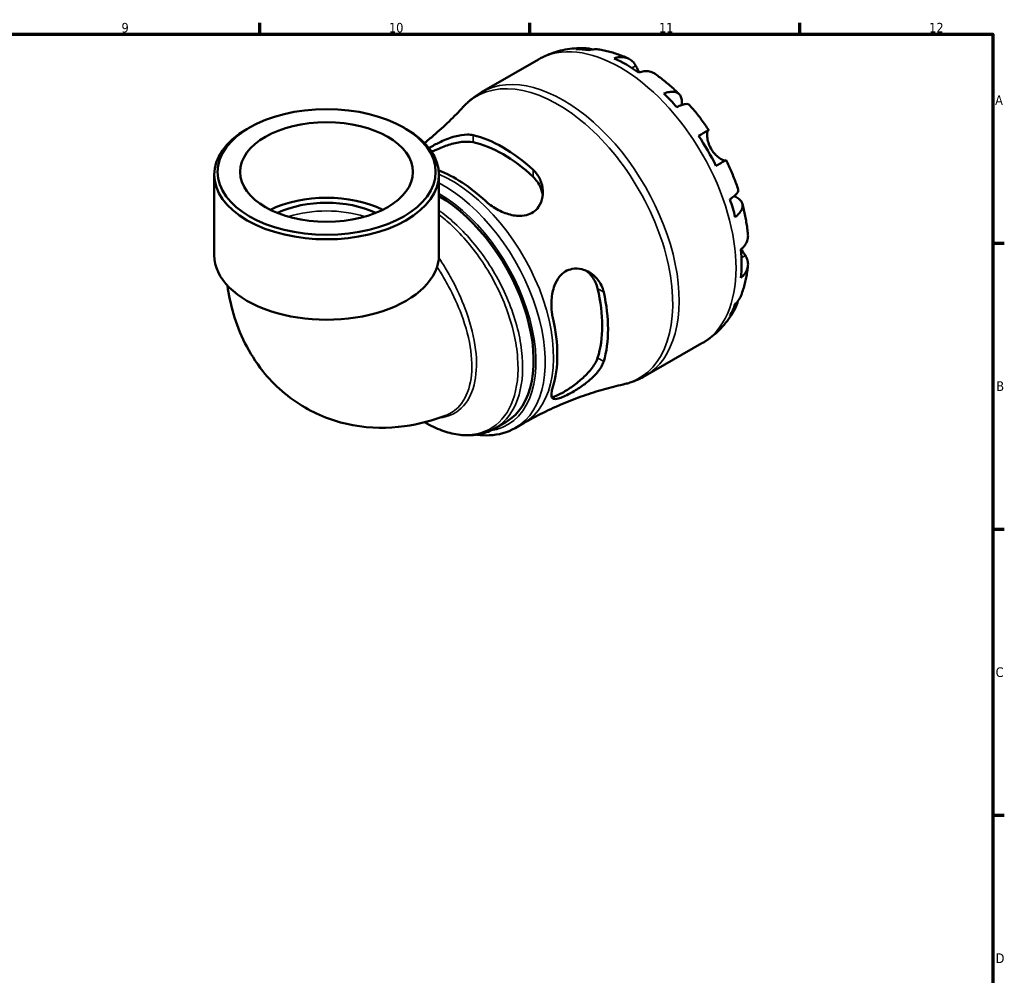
# Model space of a CAD drawing. Header units: millimetres. Extents: x 0 to 902, y 0 to 787.
# Tile 6 of 6: x 568 to 824, y 330 to 578. Entities that reach past the tile are written whole.
import ezdxf

# ---------------------------------------------------------------- set-up
doc = ezdxf.new("R2010")
doc.units = ezdxf.units.MM
for name, color, linetype, lineweight in [('Border (ISO)', 7, 'Continuous', 70), ('Visible (ISO)', 7, 'Continuous', 50), ('Visible Narrow (ISO)', 7, 'Continuous', 35)]:
    doc.layers.add(name, color=color, linetype=linetype, lineweight=lineweight)
doc.styles.add('Note Text (ISO)', font='tahoma.ttf')

# ---------------------------------------------------------------- blocks, each defined once
blk = doc.blocks.new('Borders Default Border')
at = {"layer": 'Border (ISO)'}
for p, q in [((630.75, 574), (630.75, 576.9)), ((700.83, 574), (700.83, 576.9)), ((770.92, 574), (770.92, 576.9)), ((821, 519.75), (823.9, 519.75)), ((821, 445.5), (823.9, 445.5)), ((821, 371.25), (823.9, 371.25))]:
    blk.add_line(p, q, dxfattribs=at)
at = {"layer": 'Border (ISO)', "flags": 128}
blk.add_lwpolyline([(20, 20), (20, 574), (821, 574), (821, 20), (20, 20)], dxfattribs=at)
at = {"layer": 'Border (ISO)', "color": 232, "true_color": 0xca0064, "char_height": 2.5, "attachment_point": 7, "style": 'Note Text (ISO)'}
for s, insert in [('9', (594.88, 574.35)), ('10', (664.29, 574.35)), ('11', (734.37, 574.4)), ('12', (804.46, 574.4)), ('A', (821.59, 555.62)), ('B', (821.89, 481.37)), ('C', (821.73, 407.08)), ('D', (821.73, 332.88))]:
    blk.add_mtext(s, dxfattribs=dict(at, insert=insert))

msp = doc.modelspace()

# ---------------------------------------------------------------- linework, layer by layer
at = {"layer": 'Visible (ISO)'}
for p, q in [((688.343, 558.913), (703.092, 567.407)), ((628.023, 549.686), (627.419, 549.336)), ((668.198, 549.686), (668.801, 549.336)), ((618.961, 516.624), (618.961, 537.512)), ((677.259, 516.624), (677.259, 537.512)), ((730.76, 485.254), (745.51, 493.747)), ((691.758, 471.621), (694.592, 473.253)), ((697.066, 471.736), (699.216, 472.974))]:
    msp.add_line(p, q, dxfattribs=at)
for centre, major_axis, ratio, start_param, end_param in [((725.892, 531.493), (-21.095, 36.633), 0.5780931, 5.8322823, 5.9525576), ((725.892, 531.493), (-21.095, 36.633), 0.5780931, 5.3930671, 5.6063746), ((725.892, 531.493), (-21.095, 36.633), 0.5780931, 5.0468841, 5.1671594), ((648.11, 537.512), (-29.149, 0), 0.5758617, 5.5016397, 10.2063236), ((693.906, 513.074), (19.226, -33.386), 0.5780931, 2.068577, 2.6476794), ((725.892, 531.493), (-21.095, 36.633), 0.5780931, 4.6076689, 4.8209764), ((693.906, 513.074), (18.165, -31.544), 0.5780931, 2.0511308, 2.6651256), ((681.532, 505.948), (-18.667, 32.415), 0.5780931, 5.2012383, 5.6643478), ((648.11, 518.586), (-22.422, 0), 0.5758617, 4.004578, 5.4202), ((677.201, 503.454), (17.391, -30.2), 0.5780931, 0, 2.355739), ((648.11, 518.586), (-20.18, 0), 0.5758617, 4.0279024, 5.3968756), ((725.892, 531.493), (-21.095, 36.633), 0.5780931, 4.2614859, 4.3817613), ((648.11, 516.624), (-29.149, 0), 0.5758617, 0, 3.1415927), ((725.892, 531.493), (-21.095, 36.633), 0.5780931, 3.8222708, 4.0355783), ((693.906, 513.074), (18.165, -31.544), 0.5780931, 0.4803345, 1.0943293), ((693.906, 513.074), (19.226, -33.386), 0.5780931, 0.4977807, 1.076883), ((725.892, 531.493), (21.095, -36.633), 0.5780931, 0.3344951, 0.4547705), ((681.532, 505.948), (-18.667, 32.415), 0.5780931, 3.630442, 4.2274071)]:
    msp.add_ellipse(centre, major_axis=major_axis, ratio=ratio, start_param=start_param, end_param=end_param, dxfattribs=at)
for major_axis in [(28.299, 0), (22.422, 0)]:
    msp.add_ellipse((648.11, 538.207), major_axis=major_axis, ratio=0.5758617, dxfattribs=at)
for points, knots in [([(703.092, 567.407), (703.812, 567.822), (704.556, 568.195), (706.078, 568.852), (706.856, 569.137), (708.432, 569.616), (709.229, 569.811), (710.831, 570.113), (711.636, 570.22), (713.241, 570.353), (714.042, 570.378), (714.838, 570.366)], [5.49972085, 5.49972085, 5.49972085, 5.49972085, 5.56615501, 5.56615501, 5.63258916, 5.63258916, 5.69902332, 5.69902332, 5.76545747, 5.76545747, 5.83189163, 5.83189163, 5.83189163, 5.83189163]), ([(712.814, 570.101), (713.377, 570.26), (713.955, 570.345), (715.038, 570.381), (715.642, 570.333), (716.509, 570.148), (716.779, 570.073), (717.042, 569.986)], [0.21343366, 0.21343366, 0.21343366, 0.21343366, 0.41600999, 0.41600999, 0.62434849, 0.62434849, 0.71922, 0.71922, 0.71922, 0.71922]), ([(718.946, 569.975), (718.524, 570.047), (718.096, 570.071), (717.207, 570.029), (716.67, 569.941), (716.133, 569.779)], [6.10244735, 6.10244735, 6.10244735, 6.10244735, 6.26990562, 6.26990562, 6.47248196, 6.47248196, 6.47248196, 6.47248196]), ([(718.946, 569.975), (719.461, 569.886), (719.972, 569.783), (720.986, 569.55), (721.489, 569.421), (722.486, 569.137), (722.981, 568.982), (723.961, 568.65), (724.448, 568.472), (725.411, 568.095), (725.889, 567.895), (726.362, 567.685)], [5.94784428, 5.94784428, 5.94784428, 5.94784428, 5.99219972, 5.99219972, 6.03655517, 6.03655517, 6.08091061, 6.08091061, 6.12526605, 6.12526605, 6.16962149, 6.16962149, 6.16962149, 6.16962149]), ([(722.71, 567.689), (723.219, 567.861), (723.716, 567.966), (724.61, 568.051), (725.086, 568.036), (725.976, 567.858), (726.389, 567.696), (727.084, 567.29), (727.43, 567.008), (727.955, 566.398), (728.155, 566.097), (728.319, 565.783)], [0.21343841, 0.21343841, 0.21343841, 0.21343841, 0.41559978, 0.41559978, 0.62400044, 0.62400044, 0.8324011, 0.8324011, 1.04178819, 1.04178819, 1.20124236, 1.20124236, 1.20124236, 1.20124236]), ([(728.319, 565.783), (728.388, 565.652), (728.463, 565.511), (728.625, 565.21), (728.712, 565.051), (728.921, 564.676), (729.046, 564.456), (729.209, 564.181), (729.237, 564.134), (729.265, 564.086)], [-0.72877811, -0.72877811, -0.72877811, -0.72877811, -0.65864576, -0.65864576, -0.58948737, -0.58948737, -0.50282865, -0.50282865, -0.48506763, -0.48506763, -0.48506763, -0.48506763]), ([(733.382, 563.646), (733.289, 563.713), (733.194, 563.774), (732.753, 564.032), (732.34, 564.194), (731.45, 564.371), (730.973, 564.387), (730.08, 564.301), (729.583, 564.197), (729.074, 564.024)], [5.814227, 5.814227, 5.814227, 5.814227, 5.87111315, 5.87111315, 6.07951382, 6.07951382, 6.28791448, 6.28791448, 6.49007585, 6.49007585, 6.49007585, 6.49007585]), ([(733.382, 563.646), (733.818, 563.336), (734.25, 563.018), (735.104, 562.365), (735.527, 562.031), (736.364, 561.346), (736.779, 560.996), (737.598, 560.281), (738.003, 559.917), (738.804, 559.173), (739.2, 558.793), (739.592, 558.407)], [0.11624927, 0.11624927, 0.11624927, 0.11624927, 0.1612114, 0.1612114, 0.20617354, 0.20617354, 0.25113567, 0.25113567, 0.2960978, 0.2960978, 0.34105993, 0.34105993, 0.34105993, 0.34105993]), ([(683.553, 555.069), (683.829, 555.37), (684.115, 555.664), (684.705, 556.233), (685.009, 556.51), (685.633, 557.044), (685.954, 557.302), (686.611, 557.798), (686.947, 558.036), (687.635, 558.491), (687.985, 558.707), (688.343, 558.913)], [5.3197767, 5.3197767, 5.3197767, 5.3197767, 5.35576553, 5.35576553, 5.39175436, 5.39175436, 5.42774319, 5.42774319, 5.46373202, 5.46373202, 5.49972085, 5.49972085, 5.49972085, 5.49972085]), ([(735.65, 558.54), (736.134, 558.732), (736.593, 558.866), (737.395, 559.019), (737.809, 559.049), (738.549, 558.981), (738.876, 558.882), (739.396, 558.603), (739.638, 558.397), (740.01, 557.869), (740.14, 557.546), (740.289, 556.874), (740.32, 556.462), (740.284, 555.868), (740.27, 555.726), (740.251, 555.581)], [0.2134337, 0.2134337, 0.2134337, 0.2134337, 0.41601, 0.41601, 0.6243485, 0.6243485, 0.832687, 0.832687, 1.0415719, 1.0415719, 1.2504568, 1.2504568, 1.4601279, 1.4601279, 1.5239813, 1.5239813, 1.5239813, 1.5239813]), ([(683.553, 555.069), (682.405, 553.821), (681.19, 552.572), (678.631, 550.1), (677.287, 548.876), (675.116, 547.019), (674.331, 546.369), (673.529, 545.728)], [5.319776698, 5.319776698, 5.319776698, 5.319776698, 5.355765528, 5.355765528, 5.391754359, 5.391754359, 5.411444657, 5.411444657, 5.411444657, 5.411444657]), ([(742.201, 555.655), (742.126, 555.739), (742.021, 555.798), (741.726, 555.875), (741.489, 555.88), (740.901, 555.787), (740.552, 555.689), (739.845, 555.435), (739.427, 555.259), (738.97, 555.039)], [5.70165265, 5.70165265, 5.70165265, 5.70165265, 5.85322864, 5.85322864, 6.06156713, 6.06156713, 6.26990562, 6.26990562, 6.47248196, 6.47248196, 6.47248196, 6.47248196]), ([(742.202, 555.656), (742.566, 555.245), (742.926, 554.829), (743.636, 553.985), (743.985, 553.557), (744.674, 552.69), (745.013, 552.252), (745.681, 551.365), (746.009, 550.916), (746.655, 550.009), (746.973, 549.551), (747.284, 549.089)], [0.44390917, 0.44390917, 0.44390917, 0.44390917, 0.48833164, 0.48833164, 0.5327541, 0.5327541, 0.57717656, 0.57717656, 0.62159902, 0.62159902, 0.66602149, 0.66602149, 0.66602149, 0.66602149]), ([(674.68, 544.415), (674.821, 544.501), (674.965, 544.586), (675.931, 545.149), (676.816, 545.617), (678.928, 546.601), (680.169, 547.08), (682.517, 547.724), (683.632, 547.903), (685.174, 547.896), (685.673, 547.844), (686.128, 547.739)], [-1.4746221, -1.4746221, -1.4746221, -1.4746221, -1.4206595, -1.4206595, -1.1188799, -1.1188799, -0.7200228, -0.7200228, -0.3372352, -0.3372352, -0.1349692, -0.1349692, -0.1349692, -0.1349692]), ([(744.658, 547.587), (745.093, 547.837), (745.479, 548.059), (746.11, 548.421), (746.41, 548.592), (746.877, 548.86), (747.046, 548.956), (747.248, 549.07), (747.299, 549.098), (747.266, 549.077), (747.212, 549.044), (747.126, 548.994)], [0.21343841, 0.21343841, 0.21343841, 0.21343841, 0.41559978, 0.41559978, 0.62400044, 0.62400044, 0.8324011, 0.8324011, 1.04178819, 1.04178819, 1.20124236, 1.20124236, 1.20124236, 1.20124236]), ([(747.126, 548.994), (747.105, 548.981), (747.084, 548.963), (747.02, 548.884), (746.98, 548.801), (746.911, 548.566), (746.884, 548.412), (746.846, 547.964), (746.848, 547.643), (746.929, 546.835), (747.024, 546.338), (747.349, 545.286), (747.583, 544.741), (747.881, 544.226)], [-0.72474413, -0.72474413, -0.72474413, -0.72474413, -0.68292689, -0.68292689, -0.58946764, -0.58946764, -0.49014387, -0.49014387, -0.34933517, -0.34933517, -0.17856496, -0.17856496, 0, 0, 0, 0]), ([(675.394, 543.423), (675.771, 543.609), (676.165, 543.795), (677.622, 544.447), (678.747, 544.883), (680.909, 545.569), (682.099, 545.853), (684.303, 546.115), (685.318, 546.09), (686.128, 545.92)], [2.9243281, 2.9243281, 2.9243281, 2.9243281, 3.0522863, 3.0522863, 3.384779, 3.384779, 3.7450499, 3.7450499, 4.1053208, 4.1053208, 4.1053208, 4.1053208]), ([(747.881, 544.226), (748.051, 543.93), (748.241, 543.647), (748.662, 543.097), (748.895, 542.835), (749.454, 542.279), (749.78, 542.01), (750.382, 541.589), (750.653, 541.436), (751.045, 541.26), (751.185, 541.212), (751.413, 541.163), (751.501, 541.16), (751.57, 541.177), (751.573, 541.178), (751.577, 541.179)], [0, 0, 0, 0, 0.10230486, 0.10230486, 0.2116531, 0.2116531, 0.35868741, 0.35868741, 0.49861539, 0.49861539, 0.59613895, 0.59613895, 0.69034298, 0.69034298, 0.69546075, 0.69546075, 0.69546075, 0.69546075]), ([(751.784, 541.294), (751.783, 541.295), (751.733, 541.267), (751.546, 541.162), (751.377, 541.066), (750.91, 540.798), (750.61, 540.627), (749.979, 540.264), (749.593, 540.043), (749.158, 539.792)], [5.6921627, 5.6921627, 5.6921627, 5.6921627, 5.87111315, 5.87111315, 6.07951382, 6.07951382, 6.28791448, 6.28791448, 6.49007585, 6.49007585, 6.49007585, 6.49007585]), ([(751.784, 541.295), (752.029, 540.793), (752.267, 540.289), (752.73, 539.276), (752.954, 538.768), (753.389, 537.746), (753.599, 537.232), (754.005, 536.202), (754.201, 535.685), (754.577, 534.649), (754.758, 534.129), (754.932, 533.607)], [0.90478121, 0.90478121, 0.90478121, 0.90478121, 0.94920516, 0.94920516, 0.9936291, 0.9936291, 1.03805305, 1.03805305, 1.082477, 1.082477, 1.12690095, 1.12690095, 1.12690095, 1.12690095]), ([(701.684, 538.78), (702.081, 538.415), (702.435, 538.015), (703.345, 536.755), (703.769, 535.826), (704.271, 533.822), (704.318, 532.739), (703.983, 530.787), (703.645, 529.907), (702.737, 528.604), (702.262, 528.131), (701.177, 527.406), (700.591, 527.151), (699.184, 526.796), (698.36, 526.746), (696.356, 526.915), (695.172, 527.236), (692.839, 528.19), (691.693, 528.838), (690.184, 529.934), (689.727, 530.309), (689.31, 530.698)], [-3.0690004, -3.0690004, -3.0690004, -3.0690004, -2.8925207, -2.8925207, -2.5497527, -2.5497527, -2.1788499, -2.1788499, -1.8462582, -1.8462582, -1.6052128, -1.6052128, -1.3815541, -1.3815541, -1.1106237, -1.1106237, -0.740086, -0.740086, -0.3511267, -0.3511267, -0.1649335, -0.1649335, -0.1649335, -0.1649335]), ([(701.684, 536.962), (702.494, 536.199), (703.174, 535.248), (703.919, 533.531), (704.111, 532.803), (704.196, 532.096)], [-1.38552734, -1.38552734, -1.38552734, -1.38552734, -1.02525645, -1.02525645, -0.77948326, -0.77948326, -0.77948326, -0.77948326]), ([(752.77, 531.136), (753.191, 531.42), (753.553, 531.692), (754.128, 532.174), (754.389, 532.426), (754.766, 532.884), (754.881, 533.091), (754.963, 533.382), (754.966, 533.501), (754.931, 533.607)], [0.21343366, 0.21343366, 0.21343366, 0.21343366, 0.41600999, 0.41600999, 0.62434849, 0.62434849, 0.83268698, 0.83268698, 0.98494747, 0.98494747, 0.98494747, 0.98494747]), ([(753.864, 531.953), (754.012, 531.893), (754.155, 531.829), (754.698, 531.559), (755.038, 531.328), (755.543, 530.867), (755.757, 530.594), (756.026, 530.012), (756.082, 529.702), (756.062, 529.115), (755.983, 528.785), (755.67, 528.113), (755.436, 527.771), (754.9, 527.156), (754.554, 526.827), (754.145, 526.506)], [5.1559849, 5.1559849, 5.1559849, 5.1559849, 5.2257877, 5.2257877, 5.4354588, 5.4354588, 5.6443437, 5.6443437, 5.8532286, 5.8532286, 6.0615671, 6.0615671, 6.2699056, 6.2699056, 6.472482, 6.472482, 6.472482, 6.472482]), ([(756.011, 529.971), (756.15, 529.439), (756.28, 528.906), (756.524, 527.84), (756.638, 527.307), (756.848, 526.239), (756.944, 525.706), (757.119, 524.638), (757.198, 524.104), (757.337, 523.037), (757.397, 522.504), (757.448, 521.972)], [1.22971803, 1.22971803, 1.22971803, 1.22971803, 1.27467611, 1.27467611, 1.31963419, 1.31963419, 1.36459227, 1.36459227, 1.40955035, 1.40955035, 1.45450843, 1.45450843, 1.45450843, 1.45450843]), ([(755.613, 518.057), (756.018, 518.41), (756.358, 518.787), (756.88, 519.515), (757.106, 519.934), (757.399, 520.79), (757.466, 521.227), (757.465, 521.739), (757.459, 521.855), (757.447, 521.972)], [0.21343841, 0.21343841, 0.21343841, 0.21343841, 0.41559978, 0.41559978, 0.62400044, 0.62400044, 0.8324011, 0.8324011, 0.89094993, 0.89094993, 0.89094993, 0.89094993]), ([(756.781, 516.487), (756.969, 516.189), (757.129, 515.867), (757.393, 515.11), (757.464, 514.671), (757.466, 513.869), (757.399, 513.432), (757.106, 512.576), (756.88, 512.157), (756.358, 511.429), (756.018, 511.052), (755.613, 510.699)], [5.50227189, 5.50227189, 5.50227189, 5.50227189, 5.66172607, 5.66172607, 5.87111315, 5.87111315, 6.07951382, 6.07951382, 6.28791448, 6.28791448, 6.49007585, 6.49007585, 6.49007585, 6.49007585]), ([(755.764, 518.192), (755.86, 518.018), (755.955, 517.851), (756.178, 517.467), (756.303, 517.259), (756.544, 516.864), (756.659, 516.679), (756.77, 516.504), (756.775, 516.496), (756.781, 516.487)], [-2.64714665, -2.64714665, -2.64714665, -2.64714665, -2.58338701, -2.58338701, -2.49547573, -2.49547573, -2.40310236, -2.40310236, -2.39831682, -2.39831682, -2.39831682, -2.39831682]), ([(757.444, 513.867), (757.391, 513.352), (757.326, 512.838), (757.172, 511.815), (757.084, 511.305), (756.884, 510.289), (756.771, 509.784), (756.52, 508.777), (756.382, 508.277), (756.079, 507.282), (755.915, 506.788), (755.736, 506.297)], [1.68441091, 1.68441091, 1.68441091, 1.68441091, 1.7287646, 1.7287646, 1.77311828, 1.77311828, 1.81747196, 1.81747196, 1.86182565, 1.86182565, 1.90617933, 1.90617933, 1.90617933, 1.90617933]), ([(706.812, 500.383), (706.711, 500.823), (706.629, 501.28), (706.43, 502.809), (706.397, 503.921), (706.572, 506.299), (706.818, 507.561), (707.58, 509.585), (708.019, 510.388), (709.01, 511.589), (709.507, 512.026), (710.622, 512.697), (711.225, 512.921), (712.679, 513.185), (713.528, 513.142), (715.435, 512.676), (716.47, 512.137), (718.201, 510.687), (718.912, 509.791), (719.675, 508.214), (719.878, 507.636), (720.014, 507.032)], [-3.0363587, -3.0363587, -3.0363587, -3.0363587, -2.8894148, -2.8894148, -2.5572647, -2.5572647, -2.1741009, -2.1741009, -1.879968, -1.879968, -1.6513063, -1.6513063, -1.4206595, -1.4206595, -1.1188799, -1.1188799, -0.7200228, -0.7200228, -0.3372352, -0.3372352, -0.1349692, -0.1349692, -0.1349692, -0.1349692]), ([(715.464, 512.565), (716.04, 512.135), (716.58, 511.599), (717.7, 510.088), (718.185, 509.022), (718.441, 507.938)], [3.49714685, 3.49714685, 3.49714685, 3.49714685, 3.74504994, 3.74504994, 4.10532083, 4.10532083, 4.10532083, 4.10532083]), ([(622.393, 508.721), (622.725, 506.303), (623.228, 503.863), (625.428, 496.335), (627.857, 491.173), (634.5, 482.832), (638.256, 479.511), (646.42, 474.792), (650.697, 473.26), (659.535, 471.628), (664.068, 471.631), (672.136, 472.74), (675.739, 473.735), (679.109, 475.034)], [3.2876055, 3.2876055, 3.2876055, 3.2876055, 3.423134, 3.423134, 3.7046753, 3.7046753, 3.9279351, 3.9279351, 4.130577, 4.130577, 4.3499366, 4.3499366, 4.5492992, 4.5492992, 4.5492992, 4.5492992]), ([(754.145, 503.94), (754.554, 504.323), (754.9, 504.743), (755.387, 505.497), (755.585, 505.887), (755.735, 506.297)], [0.21343366, 0.21343366, 0.21343366, 0.21343366, 0.41600999, 0.41600999, 0.58712471, 0.58712471, 0.58712471, 0.58712471]), ([(754.798, 504.644), (754.74, 504.36), (754.667, 504.076), (754.389, 503.221), (754.128, 502.675), (753.553, 501.758), (753.191, 501.301), (752.77, 500.894)], [5.96209639, 5.96209639, 5.96209639, 5.96209639, 6.06156713, 6.06156713, 6.26990562, 6.26990562, 6.47248196, 6.47248196, 6.47248196, 6.47248196]), ([(754.033, 502.544), (753.644, 501.84), (753.219, 501.15), (752.294, 499.808), (751.795, 499.157), (750.722, 497.905), (750.149, 497.304), (748.932, 496.166), (748.29, 495.629), (746.943, 494.629), (746.238, 494.167), (745.51, 493.747)], [2.02205028, 2.02205028, 2.02205028, 2.02205028, 2.08926586, 2.08926586, 2.15648145, 2.15648145, 2.22369703, 2.22369703, 2.29091262, 2.29091262, 2.3581282, 2.3581282, 2.3581282, 2.3581282]), ([(720.014, 489.046), (719.896, 488.656), (719.726, 488.256), (719.089, 487.068), (718.495, 486.28), (717.009, 484.695), (716.094, 483.9), (714.234, 482.501), (713.302, 481.884), (711.717, 480.941), (711.069, 480.587), (709.898, 480.005), (709.383, 479.777), (708.371, 479.402), (707.916, 479.287), (707.058, 479.237), (706.744, 479.385), (706.403, 480.043), (706.392, 480.572), (706.587, 481.613), (706.684, 481.988), (706.812, 482.397)], [-3.0690004, -3.0690004, -3.0690004, -3.0690004, -2.8925207, -2.8925207, -2.5497527, -2.5497527, -2.1788499, -2.1788499, -1.8462582, -1.8462582, -1.6052128, -1.6052128, -1.3815541, -1.3815541, -1.1106237, -1.1106237, -0.740086, -0.740086, -0.3511267, -0.3511267, -0.1649335, -0.1649335, -0.1649335, -0.1649335]), ([(718.441, 489.952), (718.185, 489.164), (717.7, 488.27), (716.373, 486.488), (715.533, 485.599), (713.859, 484.068), (712.919, 483.312), (711.05, 481.961), (710.123, 481.365), (709.339, 480.914), (708.556, 480.462), (707.837, 480.111), (706.996, 479.834), (706.752, 479.784), (706.548, 479.774)], [-1.3855273, -1.3855273, -1.3855273, -1.3855273, -1.0252564, -1.0252564, -0.6649856, -0.6649856, -0.3324928, -0.3324928, 0, 0, 0, 0.3324928, 0.3324928, 0.5023996, 0.5023996, 0.5023996, 0.5023996]), ([(699.216, 472.974), (700.894, 473.94), (702.603, 474.854), (706.055, 476.566), (707.798, 477.363), (711.293, 478.834), (713.045, 479.508), (716.53, 480.729), (718.263, 481.277), (721.686, 482.25), (723.375, 482.674), (725.031, 483.04)], [2.3581282, 2.3581282, 2.3581282, 2.3581282, 2.39411703, 2.39411703, 2.43010586, 2.43010586, 2.46609469, 2.46609469, 2.50208352, 2.50208352, 2.53807235, 2.53807235, 2.53807235, 2.53807235]), ([(730.76, 485.254), (730.403, 485.048), (730.04, 484.853), (729.301, 484.487), (728.927, 484.316), (728.168, 483.996), (727.784, 483.849), (727.008, 483.577), (726.617, 483.453), (725.828, 483.229), (725.431, 483.129), (725.031, 483.04)], [2.3581282, 2.3581282, 2.3581282, 2.3581282, 2.39411703, 2.39411703, 2.43010586, 2.43010586, 2.46609469, 2.46609469, 2.50208352, 2.50208352, 2.53807235, 2.53807235, 2.53807235, 2.53807235]), ([(691.758, 471.621), (690.658, 470.988), (689.464, 470.52), (686.948, 469.932), (685.628, 469.81), (682.915, 469.901), (681.523, 470.113), (678.706, 470.846), (677.28, 471.368), (675.08, 472.396), (674.304, 472.8), (673.532, 473.244)], [3.92893876, 3.92893876, 3.92893876, 3.92893876, 4.1012744, 4.1012744, 4.27361004, 4.27361004, 4.44594568, 4.44594568, 4.61828132, 4.61828132, 4.71203095, 4.71203095, 4.71203095, 4.71203095]), ([(697.066, 471.736), (695.064, 470.583), (692.769, 469.95), (689.289, 469.811), (688.214, 469.867), (687.122, 470.017)], [2.3581282, 2.3581282, 2.3581282, 2.3581282, 2.65215903, 2.65215903, 2.7791241, 2.7791241, 2.7791241, 2.7791241])]:
    msp.add_open_spline(points, degree=3, knots=knots, dxfattribs=at)
at = {"layer": 'Visible Narrow (ISO)'}
for p, q in [((728.319, 565.783), (727.306, 565.2)), ((686.128, 545.92), (686.128, 547.739)), ((747.126, 548.994), (744.665, 547.576)), ((701.684, 538.78), (701.684, 536.962)), ((756.781, 516.487), (755.751, 515.895)), ((718.441, 507.938), (720.014, 507.032)), ((720.014, 489.046), (718.441, 489.952))]:
    msp.add_line(p, q, dxfattribs=at)
for centre, major_axis, ratio, start_param, end_param in [((724.301, 530.577), (-21.209, 36.83), 0.5780931, 3.1415927, 6.2831853), ((709.551, 522.083), (21.209, -36.83), 0.5780931, 0, 3.1415927), ((708.079, 521.236), (-21.08, 36.605), 0.5780931, 2.9616485, 6.4631295), ((680.552, 505.384), (18.664, -32.41), 0.5780931, 0, 2.4829861), ((678.403, 504.146), (18.664, -32.41), 0.5780931, 0, 2.4013699), ((677.201, 503.454), (17.815, -30.937), 0.5780931, 6.0547406, 8.6389812), ((648.11, 516.46), (20.18, 0), 0.5758617, 1.061298, 2.0802946)]:
    msp.add_ellipse(centre, major_axis=major_axis, ratio=ratio, start_param=start_param, end_param=end_param, dxfattribs=at)
for points, knots in [([(677.259, 527.154), (678.386, 526.297), (679.499, 525.355), (683.467, 521.642), (686.172, 518.418), (691.075, 511.08), (693.212, 506.915), (696.384, 498.397), (697.382, 494.046), (697.998, 485.881), (697.576, 482.092), (695.347, 475.904), (693.556, 473.495), (688.734, 470.305), (685.616, 469.671), (679.438, 470.486), (676.486, 471.553), (673.533, 473.246)], [1.7230266, 1.7230266, 1.7230266, 1.7230266, 1.8632056, 1.8632056, 2.2340917, 2.2340917, 2.635044, 2.635044, 3.0478503, 3.0478503, 3.4723276, 3.4723276, 3.8923476, 3.8923476, 4.3455352, 4.3455352, 4.7107065, 4.7107065, 4.7107065, 4.7107065]), ([(691.758, 471.622), (691.971, 471.744), (692.18, 471.873), (694.736, 473.569), (696.549, 476.018), (698.794, 482.302), (699.211, 486.15), (698.554, 494.43), (697.522, 498.84), (694.257, 507.453), (692.061, 511.654), (687.031, 519.025), (684.259, 522.245), (679.995, 526.147), (678.633, 527.255), (677.259, 528.239)], [-3.9289388, -3.9289388, -3.9289388, -3.9289388, -3.8923476, -3.8923476, -3.4723276, -3.4723276, -3.0478503, -3.0478503, -2.635044, -2.635044, -2.2340917, -2.2340917, -1.8632056, -1.8632056, -1.6951305, -1.6951305, -1.6951305, -1.6951305]), ([(676.782, 513.599), (677.078, 513.142), (677.369, 512.68), (678.398, 511.004), (679.107, 509.767), (681.054, 506.115), (682.182, 503.655), (684.302, 497.996), (685.146, 494.794), (685.93, 488.848), (685.899, 486.096), (684.946, 481.183), (683.983, 479.058), (681.63, 476.382), (680.448, 475.555), (679.107, 475.037)], [-2.603275, -2.603275, -2.603275, -2.603275, -2.543663, -2.543663, -2.388705, -2.388705, -2.0920033, -2.0920033, -1.7062912, -1.7062912, -1.3340392, -1.3340392, -0.9447773, -0.9447773, -0.6694808, -0.6694808, -0.6694808, -0.6694808]), ([(677.277, 474.367), (677.302, 474.369), (677.327, 474.371), (679.861, 474.586), (682.032, 475.671), (685.072, 479.115), (686.069, 481.292), (687.081, 486.327), (687.137, 489.147), (686.404, 495.237), (685.585, 498.516), (683.525, 504.29), (682.427, 506.793), (680.54, 510.476), (679.854, 511.718), (678.525, 513.95), (677.891, 514.952), (677.234, 515.918)], [0.4951859, 0.4951859, 0.4951859, 0.4951859, 0.4996319, 0.4996319, 0.9447773, 0.9447773, 1.3340392, 1.3340392, 1.7062912, 1.7062912, 2.0920033, 2.0920033, 2.388705, 2.388705, 2.543663, 2.543663, 2.6753624, 2.6753624, 2.6753624, 2.6753624])]:
    msp.add_open_spline(points, degree=3, knots=knots, dxfattribs=at)

# ---------------------------------------------------------------- block references
msp.add_blockref('Borders Default Border', (0, 0))

doc.saveas('drawing.dxf')
